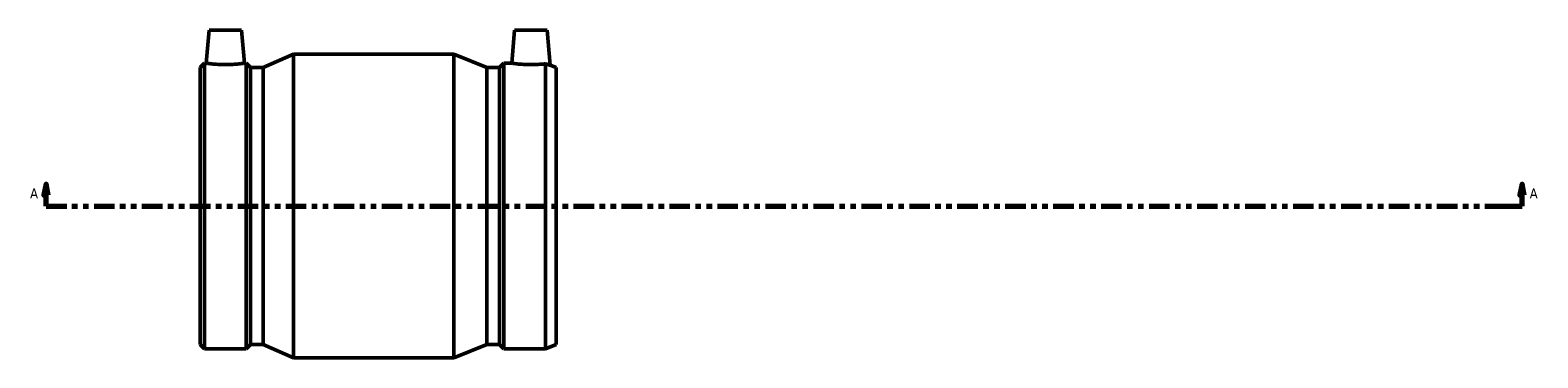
# Model space of a CAD drawing. Header units: inches. Extents: x -28 to 80, y -45 to 84.
# Tile 4 of 6: x 17.1 to 44.47, y 25.44 to 31.39. Entities that reach past the tile are written whole.
import ezdxf

# ---------------------------------------------------------------- set-up
doc = ezdxf.new("R2010")
doc.units = ezdxf.units.IN
doc.header["$MEASUREMENT"] = 0
doc.linetypes.add('DOUBLE_DASH_CHAIN', pattern=[1.2403, 0.6614, -0.0827, 0.1654, -0.0827, 0.1654, -0.0827])
doc.layers.add('Section Line (ANSI)', color=7, linetype='DOUBLE_DASH_CHAIN', lineweight=70)
doc.layers.add('Visible (ANSI)', color=7, linetype='Continuous', lineweight=50)
doc.styles.add('Label Text (ANSI)', font='tahoma.ttf')

# ---------------------------------------------------------------- blocks, each defined once
blk = doc.blocks.new('2dTransSection0')
at = {"layer": 'Section Line (ANSI)', "linetype": 'Continuous'}
for p, q in [((17.388, 28.592), (17.349, 28.395)), ((17.388, 28.395), (17.388, 28.592)), ((17.427, 28.395), (17.388, 28.592)), ((44.189, 28.592), (44.15, 28.395)), ((44.189, 28.395), (44.189, 28.592)), ((44.228, 28.395), (44.189, 28.592)), ((17.349, 28.395), (17.427, 28.395)), ((17.388, 28.198), (17.388, 28.395)), ((17.388, 28.198), (17.764, 28.198)), ((43.813, 28.198), (44.189, 28.198)), ((44.15, 28.395), (44.228, 28.395)), ((44.189, 28.198), (44.189, 28.395))]:
    blk.add_line(p, q, dxfattribs=at)
at = {"layer": 'Section Line (ANSI)', "linetype": 'DOUBLE_DASH_CHAIN', "ltscale": 0.560661}
blk.add_line((17.388, 28.198), (44.189, 28.198), dxfattribs=at)
at = {"layer": 'Section Line (ANSI)', "linetype": 'Continuous', "flags": 128}
for points in [[(17.427, 28.395), (17.388, 28.592), (17.349, 28.395), (17.427, 28.395)], [(44.228, 28.395), (44.189, 28.592), (44.15, 28.395), (44.228, 28.395)]]:
    blk.add_lwpolyline(points, dxfattribs=at)
at = {"layer": 'Section Line (ANSI)'}
for points in [[(17.427, 28.395), (17.388, 28.592), (17.349, 28.395), (17.427, 28.395)], [(44.228, 28.395), (44.189, 28.592), (44.15, 28.395), (44.228, 28.395)]]:
    blk.add_solid(points, dxfattribs=at)
at = {"layer": 'Section Line (ANSI)', "char_height": 0.18, "attachment_point": 7, "style": 'Label Text (ANSI)'}
for insert in [(17.098, 28.336), (44.326, 28.336)]:
    blk.add_mtext('A', dxfattribs=dict(at, insert=insert))

msp = doc.modelspace()

# ---------------------------------------------------------------- linework, layer by layer
at = {"layer": 'Visible (ANSI)'}
for p, q in [((20.348, 31.388), (20.296, 30.788)), ((20.348, 31.388), (20.939, 31.388)), ((20.939, 31.388), (20.991, 30.788)), ((25.895, 31.388), (25.842, 30.788)), ((26.485, 31.388), (25.895, 31.388)), ((26.485, 31.388), (26.541, 30.753)), ((21.329, 30.71), (21.883, 30.953)), ((21.883, 25.443), (21.883, 30.953)), ((21.883, 30.953), (24.79, 30.953)), ((24.79, 25.443), (24.79, 30.953)), ((25.391, 30.71), (24.79, 30.953)), ((20.187, 30.71), (20.265, 30.788)), ((20.187, 25.686), (20.187, 30.71)), ((20.265, 25.609), (20.265, 30.788)), ((20.265, 30.788), (20.296, 30.788)), ((20.991, 30.788), (21.023, 30.788)), ((21.023, 25.609), (21.023, 30.788)), ((21.1, 30.71), (21.023, 30.788)), ((21.1, 25.686), (21.1, 30.71)), ((21.1, 30.71), (21.329, 30.71)), ((21.329, 25.686), (21.329, 30.71)), ((25.391, 25.686), (25.391, 30.71)), ((25.391, 30.71), (25.619, 30.71)), ((25.619, 30.71), (25.697, 30.788)), ((25.619, 25.686), (25.619, 30.71)), ((25.697, 25.609), (25.697, 30.788)), ((25.697, 30.788), (25.842, 30.788)), ((26.455, 25.609), (26.455, 30.778)), ((26.647, 30.71), (26.541, 30.753)), ((26.647, 25.686), (26.647, 30.71)), ((20.187, 25.686), (20.265, 25.609)), ((20.265, 25.609), (21.023, 25.609)), ((21.1, 25.686), (21.023, 25.609)), ((21.1, 25.686), (21.329, 25.686)), ((21.329, 25.686), (21.883, 25.443)), ((25.391, 25.686), (24.79, 25.443)), ((25.391, 25.686), (25.619, 25.686)), ((25.619, 25.686), (25.697, 25.609)), ((25.697, 25.609), (26.455, 25.609)), ((26.647, 25.686), (26.455, 25.609)), ((21.883, 25.443), (24.79, 25.443))]:
    msp.add_line(p, q, dxfattribs=at)
for points, knots in [([(20.991, 30.788), (20.991, 30.788), (20.983, 30.787), (20.947, 30.783), (20.921, 30.779), (20.859, 30.773), (20.82, 30.77), (20.734, 30.766), (20.687, 30.764), (20.6, 30.764), (20.553, 30.766), (20.467, 30.77), (20.428, 30.773), (20.366, 30.779), (20.34, 30.783), (20.304, 30.787), (20.296, 30.788), (20.296, 30.788)], [1.336799, 1.336799, 1.336799, 1.336799, 1.670766, 1.670766, 2.004734, 2.004734, 2.339166, 2.339166, 2.673597, 2.673597, 3.008029, 3.008029, 3.34246, 3.34246, 3.676428, 3.676428, 4.010396, 4.010396, 4.010396, 4.010396]), ([(26.455, 30.778), (26.449, 30.778), (26.443, 30.777), (26.406, 30.773), (26.367, 30.77), (26.281, 30.766), (26.234, 30.764), (26.19, 30.764), (26.146, 30.764), (26.099, 30.766), (26.014, 30.77), (25.975, 30.773), (25.913, 30.779), (25.886, 30.783), (25.851, 30.787), (25.842, 30.788), (25.842, 30.788)], [-0.737462, -0.737462, -0.737462, -0.737462, -0.668863, -0.668863, -0.334431, -0.334431, 0, 0, 0, 0.334431, 0.334431, 0.668863, 0.668863, 1.002831, 1.002831, 1.336799, 1.336799, 1.336799, 1.336799]), ([(26.541, 30.753), (26.541, 30.753), (26.533, 30.755), (26.502, 30.764), (26.48, 30.77), (26.455, 30.778)], [4.1209808, 4.1209808, 4.1209808, 4.1209808, 4.4359922, 4.4359922, 4.7280669, 4.7280669, 4.7280669, 4.7280669])]:
    msp.add_open_spline(points, degree=3, knots=knots, dxfattribs=at)

# ---------------------------------------------------------------- block references
at = {"layer": 'Section Line (ANSI)'}
msp.add_blockref('2dTransSection0', (0, 0), dxfattribs=at)

doc.saveas('drawing.dxf')
